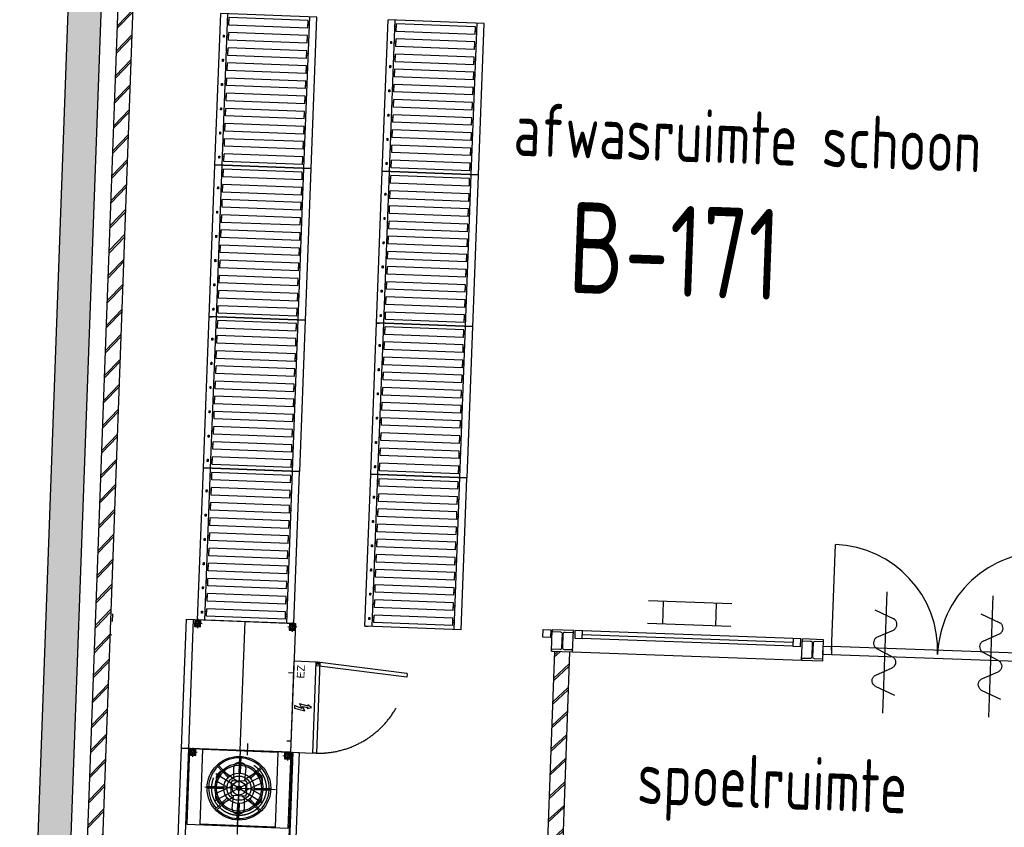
# Model space of a CAD drawing. Header units: millimetres. Extents: x 119024465 to 119292677, y 483022511 to 483148062.
# Tile 118 of 162: x 119202308 to 119208799, y 483067517 to 483072843. Entities that reach past the tile are written whole.
import ezdxf

# ---------------------------------------------------------------- set-up
doc = ezdxf.new("R2010")
doc.units = ezdxf.units.MM
doc.header["$LTSCALE"] = 100
for name, pattern in [('CENTER', [2, 1.25, -0.25, 0.25, -0.25]), ('DASHED', [75, 50, -25]), ('GESTRICHELT2', [9.525, 6.35, -3.175]), ('MITTE2', [28.575, 19.05, -3.175, 3.175, -3.175]), ('VERDECKT2', [4.7625, 3.175, -1.5875])]:
    doc.linetypes.add(name, pattern=pattern)
doc.layers.get('0').update_dxf_attribs({"linetype": 'CONTINUOUS'})
for name, color, linetype in [('AL22----', 2, 'CONTINUOUS'), ('AL22----_ARC', 8, 'CONTINUOUS'), ('AL28----', 4, 'CONTINUOUS'), ('AL28----_ARC', 8, 'CONTINUOUS'), ('AL32----', 6, 'CONTINUOUS'), ('AL65----', 1, 'CONTINUOUS'), ('Beschriftung', 6, 'CONTINUOUS'), ('BT00----_RUIMTENRS', 7, 'CONTINUOUS'), ('BT00----_TEKST', 1, 'CONTINUOUS'), ('Hinweise', 7, 'CONTINUOUS'), ('Maschine', 7, 'CONTINUOUS')]:
    doc.layers.add(name, color=color, linetype=linetype)
doc.layers.add('Apparaten 0', color=7, linetype='CONTINUOUS', lineweight=25)
doc.layers.add('Bouw', color=142, linetype='CONTINUOUS', lineweight=35)
doc.styles.add('Arial 20', font='arial.ttf')
doc.styles.get("Standard").update_dxf_attribs({"font": 'ISOCP.SHX'})

# ---------------------------------------------------------------- blocks, each defined once
blk = doc.blocks.new('114-31a')
at = {"color": 0, "linetype": 'Continuous'}
for p, q in [((0, 400), (0, -400)), ((-75.2, 279), (52.9, 224.7)), ((-53.8, 99.5), (53.3, 150.8)), ((-53.3, 25.5), (53.3, -25.5)), ((-53.3, -150.3), (52.9, -99.5)), ((-53.8, -224.2), (74.8, -278.9))]:
    blk.add_line(p, q, dxfattribs=at)
for points in [[(74.8, 187.6, 0.10858), (71.1, 204.6, 0.102114), (60.1, 219.3, 0.045193), (52.9, 224.7, 0.024577)], [(53.3, 150.8, 0.04259), (60.1, 155.9, 0.102114), (71.1, 170.7, 0.10858), (74.8, 187.6, 0.10858)], [(-53.8, 99.5, 0.04259), (-60.6, 94.3, 0.102114), (-71.5, 79.6, 0.10858), (-75.2, 62.6, 0.10858)], [(-75.2, 62.6, 0.10858), (-71.5, 45.7, 0.102114), (-60.6, 30.9, 0.045193), (-53.3, 25.5, 0.024577)], [(74.8, -62.4, -0.10858), (71.1, -79.3, -0.102114), (60.1, -94.1, -0.045193), (52.9, -99.5, -0.024577)], [(53.3, -25.5, -0.04259), (60.1, -30.7, -0.102114), (71.1, -45.4, -0.10858), (74.8, -62.4, -0.10858)], [(-75.2, -187.4, -0.10858), (-71.5, -170.4, -0.102114), (-60.6, -155.7, -0.045193), (-53.3, -150.3, -0.024577)], [(-53.8, -224.2, -0.04259), (-60.6, -219.1, -0.102114), (-71.5, -204.3, -0.10858), (-75.2, -187.4, -0.10858)]]:
    blk.add_lwpolyline(points, format="xyb", dxfattribs=at)
blk = doc.blocks.new('C20 D')
at = {"layer": 'Maschine', "color": 4}
for p, q in [((-255, 210), (-255, 99.9)), ((-245, 209.9), (-245, 99.9)), ((-402, 145), (-324.2, 67.1)), ((-395, 152), (-317.1, 74.2)), ((-105, 152), (-182.9, 74.2)), ((-98, 145), (-175.8, 67.1)), ((-349.9, 5), (-460, 5)), ((-40, 5), (-150.1, 5)), ((-349.9, -5), (-460, -5)), ((-40, -5), (-150.1, -5)), ((-324.2, -67.1), (-402, -145)), ((-317.1, -74.2), (-395, -152)), ((-255, -99.9), (-255, -210)), ((-245, -99.9), (-245, -210)), ((-182.9, -74.2), (-105, -152)), ((-175.8, -67.1), (-98, -145))]:
    blk.add_line(p, q, dxfattribs=at)
at = {"layer": 'Maschine', "color": 3, "linetype": 'MITTE2'}
for p, q in [((-250, 225), (-250, -240)), ((-250, 224.7), (-250, -233)), ((-160, -155.9), (-340, 155.9)), ((-340, -155.9), (-160, 155.9)), ((-500, 0), (0, 0))]:
    blk.add_line(p, q, dxfattribs=at)
at = {"layer": 'Maschine', "color": 4, "linetype": 'GESTRICHELT2'}
for p, q in [((-341.9, 139.2), (-324.6, 149.2)), ((-283.6, 138.2), (-239.3, 50)), ((-250, 71.3), (-216.4, 138.2)), ((-175.4, 149.2), (-158.1, 139.2)), ((-311.7, 35.6), (-352.9, 98.2)), ((-147.1, 98.2), (-200, 17.8)), ((-416.5, -10), (-416.5, 10)), ((-386.5, 40), (-300.9, 35)), ((-300, -40), (-300, 40)), ((-290, 50), (-210, 50)), ((-200, 40), (-200, -40)), ((-188.3, 35.6), (-113.5, 40)), ((-83.5, 10), (-83.5, -10)), ((-311.7, -35.6), (-386.5, -40)), ((-352.9, -98.2), (-300, -17.8)), ((-210, -50), (-290, -50)), ((-216.4, -138.2), (-260.7, -50)), ((-113.5, -40), (-199.1, -35)), ((-188.3, -35.6), (-147.1, -98.2)), ((-250, -71.3), (-283.6, -138.2)), ((-324.6, -149.2), (-341.9, -139.2)), ((-158.1, -139.2), (-175.4, -149.2))]:
    blk.add_line(p, q, dxfattribs=at)
at = {"layer": 'Maschine'}
for points in [[(0, 335.2), (-500, 335.2), (-500, -334.8), (0, -334.8)], [(-497.5, 247.5), (-2.5, 247.5), (-2.5, -247.5), (-497.5, -247.5)]]:
    blk.add_lwpolyline(points, close=True, dxfattribs=at)
at = {"layer": 'Maschine', "color": 4}
for radius in [210, 100, 80, 45, 15]:
    blk.add_circle((-250, 0), radius, dxfattribs=at)
at = {"layer": 'Maschine', "color": 4, "linetype": 'GESTRICHELT2'}
blk.add_circle((-250, 0), 180, dxfattribs=at)
at = {"layer": 'Maschine', "color": 4}
for radius, start, end in [(200, 91.43254, 133.56746), (200, 46.43254, 88.56746), (200, 136.43254, 223.56746), (160, 91.79078, 133.20922), (150, 91.91021, 133.08979), (160, 1.79078, 88.20922), (150, 1.91021, 88.08979), (200, 316.43254, 43.56746), (160, 136.79078, 178.20922), (150, 136.91021, 178.08979), (160, 181.79078, 223.20922), (150, 181.91021, 223.08979), (150, 316.91021, 358.08979), (160, 316.79078, 358.20922), (160, 226.79078, 268.20922), (150, 226.91021, 268.08979), (150, 271.91021, 313.08979), (160, 271.79078, 313.20922), (200, 226.43254, 268.56746), (200, 271.43254, 313.56746)]:
    blk.add_arc((-250, 0), radius, start, end, dxfattribs=at)
at = {"layer": 'Maschine', "color": 4, "linetype": 'GESTRICHELT2'}
for centre, radius, start, end in [((-326.9, 113.2), 30, 120, 210), ((-309.6, 123.2), 30, 30, 120), ((-190.4, 123.2), 30, 60, 150), ((-173.1, 113.2), 30, 330, 60), ((-386.5, 10), 30, 90, 180), ((-290, 40), 10, 90, 180), ((-210, 40), 10, 0, 90), ((-113.5, 10), 30, 0, 90), ((-386.5, -10), 30, 180, 270), ((-290, -40), 10, 180, 270), ((-210, -40), 10, 270, 0), ((-113.5, -10), 30, 270, 0), ((-326.9, -113.2), 30, 150, 240), ((-173.1, -113.2), 30, 300, 30), ((-173.1, -113.2), 30, 300, 30), ((-173.1, -113.2), 30, 300, 30), ((-309.6, -123.2), 30, 240, 330), ((-309.6, -123.2), 30, 240, 330), ((-190.4, -123.2), 30, 210, 300)]:
    blk.add_arc(centre, radius, start, end, dxfattribs=at)
blk = doc.blocks.new('Blitz')
at = {"layer": 'Maschine', "color": 10}
for p, q in [((-7.497, 97.502), (-19.997, 37.502)), ((-7.497, 55.002), (7.503, 97.502)), ((7.503, 97.502), (-7.497, 97.502)), ((17.503, 70.002), (-7.497, 55.002)), ((6.25, 18.75), (17.5, 70)), ((-19.997, 37.502), (3.753, 51.252)), ((-7.5, 25), (0, 0)), ((0.003, 20.002), (-7.497, 25.002)), ((0, 0), (15, 21.25)), ((3.753, 51.252), (0.003, 20.002)), ((15.003, 21.252), (6.253, 18.752))]:
    blk.add_line(p, q, dxfattribs=at)
blk = doc.blocks.new('SK D')
at = {"layer": 'Maschine', "color": 4, "linetype": 'GESTRICHELT2'}
for p, q in [((-76.4, -747.4), (-24.1, -149.7)), ((-51.2, -747.1), (0.6, -154.4)), ((-54, -749.4), (-76.4, -747.4))]:
    blk.add_line(p, q, dxfattribs=at)
at = {"layer": 'Maschine', "color": 4, "linetype": 'DASHED'}
blk.add_line((-24.1, -149.7), (-1.7, -151.7), dxfattribs=at)
at = {"layer": 'Maschine', "color": 1, "linetype": 'CENTER'}
for q in [(-14.5, -161), (-13.2, -157.8), (-13.2, -164.2), (-10, -156.5), (-6.8, -157.8), (-6.8, -164.2), (-10, -165.5), (-5.5, -161)]:
    blk.add_line((-10, -161), q, dxfattribs=at)
at = {"layer": 'Maschine'}
for points in [[(-600, -146), (0, -146), (0, 0), (-600, 0)], [(-600, -146), (0, -146), (0, -171), (-600, -171)]]:
    blk.add_lwpolyline(points, close=True, dxfattribs=at)
at = {"layer": 'Maschine', "color": 4, "linetype": 'DASHED'}
blk.add_circle((-10, -161), 3.79, dxfattribs=at)
at = {"layer": 'Maschine', "color": 4, "linetype": 'GESTRICHELT2'}
for centre, radius, start, end in [((-10, -161), 590, 180.7283, 263.54364), ((-53.7, -746.9), 2.5, 265, 355)]:
    blk.add_arc(centre, radius, start, end, dxfattribs=at)
at = {"layer": 'Maschine', "color": 4, "linetype": 'DASHED'}
blk.add_arc((-1.9, -154.2), 2.5, 355, 85, dxfattribs=at)
at = {"layer": 'Maschine', "xscale": 1.155, "yscale": 1.155, "zscale": 1.155}
blk.add_blockref('Blitz', (-300, -127.3), dxfattribs=at)
blk = doc.blocks.new('F4x4D')
at = {"layer": 'Maschine', "color": 3, "linetype": 'MITTE2', "ltscale": 0.2}
for p, q in [((0, -30), (0, 30)), ((-30, 0), (30, 0))]:
    blk.add_line(p, q, dxfattribs=at)
at = {"layer": 'Maschine', "color": 4, "linetype": 'VERDECKT2'}
blk.add_lwpolyline([(-20, 20), (20, 20), (20, -20), (-20, -20)], close=True, dxfattribs=at)
for radius in [20, 13]:
    blk.add_circle((0, 0), radius, dxfattribs=at)
blk = doc.blocks.new('C-Fuß D LR')
at = {"layer": 'Maschine', "xscale": -1}
for p in [(-25, -75), (-25, -700)]:
    blk.add_blockref('F4x4D', p, dxfattribs=at)
blk = doc.blocks.new('C-Fuß D RL')
at = {"layer": 'Maschine'}
for p in [(25, -75), (25, -700)]:
    blk.add_blockref('F4x4D', p, dxfattribs=at)
blk = doc.blocks.new('ZXFR_LR')
at = {"color": 4}
blk.add_wipeout([(-180, 39.7), (-180, -38.1), (-81.6, -38.1), (-81.6, -79.7), (0, 0), (-81.6, 79.7), (-81.6, 39.7), (-81.6, 39.7)], dxfattribs=at).dxf.layer = 'Hinweise'
blk = doc.blocks.new('NotHalt LR')
at = {"layer": 'Maschine'}
h = blk.add_hatch(color=5, dxfattribs=at)
h.dxf.hatch_style = 1
h.set_gradient(color1=(255, 0, 63), color2=(255, 127, 0), rotation=90, tint=1, name='INVCYLINDER')
h.paths.add_polyline_path([(-25, 16), (-5, 16), (-5, -16), (-25, -16), (-35, -17.5, -0.414214), (-40, -12.5), (-40, 12.5, -0.504378), (-33.5, 17.3)])
h = blk.add_hatch(color=256, dxfattribs=at)
h.dxf.hatch_style = 1
h.set_gradient(color1=(255, 0, 63), color2=(255, 127, 0), rotation=90, tint=1, name='INVCYLINDER')
h.paths.add_polyline_path([(0, 13), (-5, 13), (-5, -13), (0, -13)])
for p, q in [((-40, -12.5), (-40, 12.5)), ((-35, 17.5), (-25, 16)), ((-25, 16), (-5, 16)), ((-5, -16), (-5, 16)), ((-5, 13), (0, 13)), ((0, -13), (0, 13)), ((-35, -17.5), (-25, -16)), ((-25, -16), (-5, -16)), ((-5, -13), (0, -13))]:
    blk.add_line(p, q, dxfattribs=at)
for centre, start, end in [((-35, 12.5), 90, 180), ((-35, -12.5), 180, 270)]:
    blk.add_arc(centre, 5, start, end, dxfattribs=at)
blk = doc.blocks.new('A$C2BD31F1B')
at = {"color": 4, "linetype": 'GESTRICHELT2'}
for p, q in [((-187.5, -672.5), (-187.5, -237.5)), ((-187.5, -237.5), (0, -237.5)), ((0, -672.5), (0, -237.5)), ((0, -672.5), (-187.5, -672.5))]:
    blk.add_line(p, q, dxfattribs=at)
at = {"layer": 'Maschine', "color": 4, "linetype": 'GESTRICHELT2'}
for p, q in [((-168.6, -314.6), (-164.6, -313.5)), ((-168.6, -362.4), (-168.6, -314.6)), ((-164.6, -363.5), (-164.6, -313.5)), ((-164.6, -313.5), (0, -313.5)), ((-164.6, -363.5), (-168.6, -362.4)), ((0, -363.5), (-164.6, -363.5))]:
    blk.add_line(p, q, dxfattribs=at)
at = {"layer": 'Maschine', "color": 3, "linetype": 'MITTE2'}
blk.add_line((8.9, -338.5), (-177.1, -338.5), dxfattribs=at)
at = {"layer": 'Maschine', "color": 4, "linetype": 'GESTRICHELT2'}
blk.add_circle((-93.8, -338.5), 25, dxfattribs=at)
blk = doc.blocks.new('CP-ES-A')
at = {"layer": 'Maschine'}
blk.add_line((86878.1, 19381.2), (86028.1, 19381.2), dxfattribs=at)
at = {"layer": 'Maschine', "color": 3, "linetype": 'MITTE2'}
for p, q in [((84678.1, 19038.7), (83778.1, 19038.7)), ((86028.1, 19038.7), (84678.1, 19038.7)), ((86028.1, 19038.7), (86878.1, 19038.7)), ((86103.1, 18734.8), (86103.1, 18707.2)), ((86553.1, 18739.7), (86553.1, 18707.2))]:
    blk.add_line(p, q, dxfattribs=at)
at = {"layer": 'Maschine', "color": 3}
blk.add_line((85997.9, 18990.2), (86075.1, 18990.2), dxfattribs=at)
at = {"layer": 'Maschine'}
for points in [[(84678.1, 18651.2), (83778.1, 18651.2), (83778.1, 19426.2), (84678.1, 19426.2)], [(84678.1, 19381.2), (83778.1, 19381.2), (83778.1, 19426.2), (84678.1, 19426.2)], [(86028.1, 18651.2), (84678.1, 18651.2), (84678.1, 19426.2), (86028.1, 19426.2)], [(86028.1, 19381.2), (84678.1, 19381.2), (84678.1, 19426.2), (86028.1, 19426.2)], [(86878.1, 18707.2), (86028.1, 18707.2), (86028.1, 19426.2), (86878.1, 19426.2)], [(84678.1, 18691.2), (83778.1, 18691.2), (83778.1, 18695.2), (84678.1, 18695.2)], [(86028.1, 18691.2), (84678.1, 18691.2), (84678.1, 18695.2), (86028.1, 18695.2)], [(84678.1, 18651.2), (83778.1, 18651.2), (83778.1, 18691.2), (84678.1, 18691.2)], [(86028.1, 18651.2), (84678.1, 18651.2), (84678.1, 18691.2), (86028.1, 18691.2)]]:
    blk.add_lwpolyline(points, close=True, dxfattribs=at)
for name, p in [('C20 D', (86028.1, 19038)), ('SK D', (86628.1, 18707.2))]:
    blk.add_blockref(name, p)
for name, p in [('C-Fuß D RL', (83778.1, 19426.2)), ('C-Fuß D RL', (83778.1, 19426.2)), ('C-Fuß D RL', (84678.1, 19426.2)), ('C-Fuß D LR', (86878.1, 19426.2))]:
    blk.add_blockref(name, p, dxfattribs=at)
at = {"layer": 'Maschine', "xscale": -1}
blk.add_blockref('C-Fuß D RL', (86028.1, 19426.2), dxfattribs=at)
at = {"layer": 'Beschriftung', "color": 6, "style": 'Arial 20'}
blk.add_text('EZ', height=50, dxfattribs=at).set_placement((86517, 18634.9))
at = {"transparency": 33554585}
blk.add_wipeout([(82978.1, 18713.6), (83278.1, 18713.6), (83278.1, 19375.6), (82978.1, 19375.6)], dxfattribs=at).dxf.layer = 'Maschine'
at = {"layer": 'Maschine'}
blk.add_lwpolyline([(82978.1, 19375.6), (83278.1, 19375.6), (83278.1, 18713.6), (82978.1, 18713.6)], close=True, dxfattribs=at)
for name, p in [('A$C2BD31F1B', (83278.1, 19426.2)), ('ZXFR_LR', (85475.1, 19038.7)), ('NotHalt LR', (82978.1, 18773.6))]:
    blk.add_blockref(name, p)
at = {"transparency": 33554585}
blk.add_wipeout([(82978.1, 18713.6), (83278.1, 18713.6), (83278.1, 19375.6), (82978.1, 19375.6)], dxfattribs=at).dxf.layer = 'Maschine'
at = {"layer": 'Maschine', "color": 3, "linetype": 'MITTE2'}
blk.add_line((83778.1, 19038.7), (83278.1, 19038.7), dxfattribs=at)
at = {"layer": 'Maschine'}
for points in [[(83778.1, 18651.2), (83278.1, 18651.2), (83278.1, 19426.2), (83778.1, 19426.2)], [(83778.1, 19381.2), (83278.1, 19381.2), (83278.1, 19426.2), (83778.1, 19426.2)], [(82978.1, 19375.6), (83278.1, 19375.6), (83278.1, 18713.6), (82978.1, 18713.6)], [(83778.1, 18691.2), (83278.1, 18691.2), (83278.1, 18695.2), (83778.1, 18695.2)], [(83778.1, 18651.2), (83278.1, 18651.2), (83278.1, 18691.2), (83778.1, 18691.2)]]:
    blk.add_lwpolyline(points, close=True, dxfattribs=at)
for name, p in [('A$C2BD31F1B', (83278.1, 19426.2)), ('NotHalt LR', (82978.1, 18773.6))]:
    blk.add_blockref(name, p)
blk.add_blockref('C-Fuß D RL', (83278.1, 19426.2), dxfattribs=at)
blk = doc.blocks.new('aangedreven rol')
at = {"layer": 'Apparaten 0'}
for p, q in [((45721, 35175.5), (44721, 35175.5)), ((44721, 35175.5), (44721, 34540.5)), ((45721, 35128), (44721, 35128)), ((44746, 35118), (44746, 34598)), ((44796, 35118), (44746, 35118)), ((44765, 35128), (44765, 35118)), ((44777, 35128), (44777, 35118)), ((44796, 35118), (44796, 34598)), ((44846, 35118), (44846, 34598)), ((44896, 35118), (44846, 35118)), ((44865, 35128), (44865, 35118)), ((44877, 35128), (44877, 35118)), ((44896, 35118), (44896, 34598)), ((44946, 35118), (44946, 34598)), ((44996, 35118), (44946, 35118)), ((44965, 35128), (44965, 35118)), ((44977, 35128), (44977, 35118)), ((44996, 35118), (44996, 34598)), ((45046, 35118), (45046, 34598)), ((45096, 35118), (45046, 35118)), ((45065, 35128), (45065, 35118)), ((45077, 35128), (45077, 35118)), ((45096, 35118), (45096, 34598)), ((45146, 35118), (45146, 34598)), ((45196, 35118), (45146, 35118)), ((45165, 35128), (45165, 35118)), ((45177, 35128), (45177, 35118)), ((45196, 35118), (45196, 34598)), ((45246, 35118), (45246, 34598)), ((45296, 35118), (45246, 35118)), ((45265, 35128), (45265, 35118)), ((45277, 35128), (45277, 35118)), ((45296, 35118), (45296, 34598)), ((45346, 35118), (45346, 34598)), ((45396, 35118), (45346, 35118)), ((45365, 35128), (45365, 35118)), ((45377, 35128), (45377, 35118)), ((45396, 35118), (45396, 34598)), ((45446, 35118), (45446, 34598)), ((45496, 35118), (45446, 35118)), ((45465, 35128), (45465, 35118)), ((45477, 35128), (45477, 35118)), ((45496, 35118), (45496, 34598)), ((45546, 35118), (45546, 34598)), ((45596, 35118), (45546, 35118)), ((45565, 35128), (45565, 35118)), ((45577, 35128), (45577, 35118)), ((45596, 35118), (45596, 34598)), ((45646, 35118), (45646, 34598)), ((45696, 35118), (45646, 35118)), ((45665, 35128), (45665, 35118)), ((45677, 35128), (45677, 35118)), ((45696, 35118), (45696, 34598)), ((45721, 35175.5), (45721, 34540.5)), ((44796, 34598), (44746, 34598)), ((44765, 34598), (44765, 34588)), ((44777, 34598), (44777, 34588)), ((44896, 34598), (44846, 34598)), ((44865, 34598), (44865, 34588)), ((44877, 34598), (44877, 34588)), ((44996, 34598), (44946, 34598)), ((44965, 34598), (44965, 34588)), ((44977, 34598), (44977, 34588)), ((45096, 34598), (45046, 34598)), ((45065, 34598), (45065, 34588)), ((45077, 34598), (45077, 34588)), ((45196, 34598), (45146, 34598)), ((45165, 34598), (45165, 34588)), ((45177, 34598), (45177, 34588)), ((45296, 34598), (45246, 34598)), ((45265, 34598), (45265, 34588)), ((45277, 34598), (45277, 34588)), ((45396, 34598), (45346, 34598)), ((45365, 34598), (45365, 34588)), ((45377, 34598), (45377, 34588)), ((45496, 34598), (45446, 34598)), ((45465, 34598), (45465, 34588)), ((45477, 34598), (45477, 34588)), ((45596, 34598), (45546, 34598)), ((45565, 34598), (45565, 34588)), ((45577, 34598), (45577, 34588)), ((45696, 34598), (45646, 34598)), ((45665, 34598), (45665, 34588)), ((45677, 34598), (45677, 34588)), ((45721, 34588), (44721, 34588)), ((45721, 34540.5), (44721, 34540.5)), ((45721, 34540.5), (45721, 34560.5))]:
    blk.add_line(p, q, dxfattribs=at)
for points in [[(44863, 34569.7), (44876.8, 34569.7), (44876.8, 34564.1), (44863, 34564.1)], [(45023, 34569.7), (45036.8, 34569.7), (45036.8, 34564.1), (45023, 34564.1)], [(45183, 34569.7), (45196.8, 34569.7), (45196.8, 34564.1), (45183, 34564.1)], [(45343, 34569.7), (45356.8, 34569.7), (45356.8, 34564.1), (45343, 34564.1)], [(45503, 34569.7), (45516.8, 34569.7), (45516.8, 34564.1), (45503, 34564.1)], [(45503, 34569.7), (45516.8, 34569.7), (45516.8, 34564.1), (45503, 34564.1)], [(45663, 34569.7), (45676.8, 34569.7), (45676.8, 34564.1), (45663, 34564.1)]]:
    blk.add_lwpolyline(points, close=True, dxfattribs=at)
for points in [[(44863, 34569.7), (44863, 34564.1), (44876.8, 34564.1)], [(45023, 34569.7), (45023, 34564.1), (45036.8, 34564.1)], [(45183, 34569.7), (45183, 34564.1), (45196.8, 34564.1)], [(45343, 34569.7), (45343, 34564.1), (45356.8, 34564.1)], [(45503, 34569.7), (45503, 34564.1), (45516.8, 34564.1)], [(45503, 34569.7), (45503, 34564.1), (45516.8, 34564.1)], [(45663, 34569.7), (45663, 34564.1), (45676.8, 34564.1)]]:
    blk.add_solid(points, dxfattribs=at)

msp = doc.modelspace()

# ---------------------------------------------------------------- hatches: boundary and pattern name
at = {"layer": 'AL22----_ARC'}
h = msp.add_hatch(dxfattribs=at)
h.set_pattern_fill('SCHOON', color=256, scale=2, angle=-2.08799, style=0, pattern_type=2)
h.set_pattern_definition([(46.05578, (119195523.47, 483045741.94), (-79.20173, 76.33536), []), (46.05578, (119195523.2, 483045756.93), (-79.20173, 76.33536), [])])
h.paths.add_polyline_path([(119202970, 483052990.5), (119203070.1, 483052992.4), (119203193.7, 483056381.5), (119205329.3, 483056303.7), (119205332.9, 483056403.6), (119203197.3, 483056481.5), (119203275.7, 483058630.1), (119202536.2, 483058657), (119203150.8, 483075515.8), (119203050.9, 483075519.5), (119202432.6, 483058560.7), (119203172.1, 483058533.8)])
h = msp.add_hatch(dxfattribs=at)
h.set_pattern_fill('SCHOON', color=256, scale=2, angle=-2.08799, style=0, pattern_type=2)
h.set_pattern_definition([(42.912, (119153097.57, 483019764), (-74.89618, 80.56402), []), (42.912, (119153098.11, 483019778.99), (-74.89618, 80.56402), [])])
h.paths.add_polyline_path([(119205717.3, 483065490.6), (119205817.2, 483065487), (119205933.4, 483068674.9), (119205833.5, 483068678.5)])
at = {"layer": 'AL28----_ARC'}
h = msp.add_hatch(dxfattribs=at)
h.set_pattern_fill('AR-CONC', color=256, angle=-2.08799, style=0)
h.set_pattern_definition([(47.912, (119153097.57, 483019764), (181.48298, -22.56627), [19.05, -209.55]), (352.912, (119153097.57, 483019764), (-28.2584, 192.21384), [15.24, -167.64]), (98.363, (119153112.69, 483019762.12), (153.2252, 169.64668), [16.19, -178.09]), (44.0962, (119153099.42, 483019814.77), (269.3673, -51.891), [28.575, -314.325]), (94.5476, (119153121.87, 483019810.44), (246.2614, 238.6116), [24.285, -267.135]), (349.096, (119153099.42, 483019814.77), (246.2617, 238.6112), [22.86, -251.46]), (18.912, (119153124.34, 483019801.15), (147.78824, -107.7216), [19.05, -209.55]), (323.912, (119153124.34, 483019801.15), (68.47175, 181.81396), [15.24, -167.64]), (69.3634, (119153136.65, 483019792.18), (216.2596, 74.0928), [16.19, -178.09]), (35.41201, (119153097.57, 483019764), (6.167254, 84.38637), [0, -165.608, 0, -170.18, 0, -168.275]), (5.41201, (119153097.57, 483019764), (70.4253, 97.67953), [0, -97.028, 0, -161.798, 0, -64.135]), (325.41201, (119153040.96, 483019766.07), (135.29185, -10.665086), [0, -63.5, 0, -198.12, 0, -262.89]), (315.412, (119153015.58, 483019766.99), (148.95723, 20.01263), [0, -82.55, 0, -131.572, 0, -186.69])])
h.paths.add_polyline_path([(119203077.6, 483079271), (119203217.5, 483079265.9), (119203230.2, 483079615.6), (119202730.6, 483079633.9), (119202712.3, 483079134.2), (119202852.3, 483079129.1), (119202107.2, 483058692.7), (119197520.2, 483058859.9), (119197545.5, 483059554.4), (119196846, 483059579.9), (119196813.4, 483058685.5), (119202319.7, 483058484.8)])

# ---------------------------------------------------------------- linework, layer by layer
at = {"layer": 'AL22----'}
for p, q in [((119202432.6, 483058560.7), (119203050.9, 483075519.5)), ((119202536.2, 483058657), (119203150.8, 483075515.8)), ((119202915.4, 483068784.9), (119202905.4, 483068785.3)), ((119205833.5, 483068678.5), (119205717.3, 483065490.6)), ((119205933.4, 483068674.9), (119205817.2, 483065487)), ((119205833.5, 483068678.5), (119205933.4, 483068674.9))]:
    msp.add_line(p, q, dxfattribs=at)
at = {"layer": 'AL28----'}
msp.add_lwpolyline([(119203077.6, 483079271), (119203217.5, 483079265.9), (119203230.2, 483079615.6), (119202730.6, 483079633.9), (119202712.3, 483079134.2), (119202852.3, 483079129.1), (119202107.2, 483058692.7), (119197520.2, 483058859.9), (119197545.5, 483059554.4), (119196846, 483059579.9), (119196813.4, 483058685.5), (119202319.7, 483058484.8), (119203077.6, 483079271)], close=True, dxfattribs=at)
at = {"layer": 'AL28----', "flags": 128}
for points in [[(119205818.6, 483068819.2), (119205818.2, 483068807.2), (119205872.6, 483068805.2, -0.414214), (119205884.2, 483068792.8), (119205880.8, 483068700.8, -0.414214), (119205868.4, 483068689.3), (119205813.9, 483068691.3), (119205813.5, 483068679.3), (119205953.4, 483068674.2), (119205953.8, 483068686.2), (119205899.4, 483068688.1, -0.414214), (119205887.8, 483068700.6), (119205891.2, 483068792.5, -0.414214), (119205903.6, 483068804.1), (119205958.1, 483068802.1), (119205958.5, 483068814.1)], [(119207467.5, 483068759), (119207467.1, 483068747.1), (119207521.5, 483068745.1, -0.414214), (119207533.1, 483068732.6), (119207529.7, 483068640.7, -0.414214), (119207517.3, 483068629.1), (119207462.8, 483068631.1), (119207462.4, 483068619.1), (119207602.3, 483068614), (119207602.7, 483068626), (119207548.3, 483068628, -0.414214), (119207536.7, 483068640.4), (119207540.1, 483068732.4, -0.414214), (119207552.5, 483068743.9), (119207607, 483068742), (119207607.4, 483068753.9)]]:
    msp.add_lwpolyline(points, format="xyb", close=True, dxfattribs=at)
at = {"layer": 'AL32----'}
for p, q in [((119207659.8, 483068682), (119207685.3, 483069381.5)), ((119202920.5, 483068924.8), (119202918.7, 483068874.9)), ((119205756.8, 483068771.4), (119205758.6, 483068821.4)), ((119205806.8, 483068769.6), (119205756.8, 483068771.4)), ((119205758.6, 483068821.4), (119205808.6, 483068819.5)), ((119205808.6, 483068819.5), (119205806.8, 483068769.6)), ((119205813.5, 483068679.3), (119205818.6, 483068819.2)), ((119205953.4, 483068674.2), (119205958.5, 483068814.1)), ((119205968.5, 483068813.7), (119205966.7, 483068763.7)), ((119205966.7, 483068763.7), (119206016.6, 483068761.9)), ((119206018.5, 483068811.9), (119205968.5, 483068813.7)), ((119206016.6, 483068761.9), (119206018.5, 483068811.9)), ((119207405.7, 483068711.3), (119206016.6, 483068761.9)), ((119207406.6, 483068736.3), (119206017.5, 483068786.9)), ((119207407.5, 483068761.2), (119206018.5, 483068811.9)), ((119207407.5, 483068761.2), (119207405.7, 483068711.3)), ((119207457.5, 483068759.4), (119207407.5, 483068761.2)), ((119207455.7, 483068709.4), (119207457.5, 483068759.4)), ((119207462.4, 483068619.1), (119207467.5, 483068759)), ((119207405.7, 483068711.3), (119207455.7, 483068709.4)), ((119207602.3, 483068614), (119207607.4, 483068753.9)), ((119207602.8, 483068656.1), (119207604.9, 483068712)), ((119207604.9, 483068712), (119207660.8, 483068710)), ((119207660.8, 483068710), (119207658.8, 483068654)), ((119209059.9, 483068659), (119207660.8, 483068710)), ((119205953.4, 483068674.2), (119207462.4, 483068619.1)), ((119207658.8, 483068654), (119207602.8, 483068656.1)), ((119209057.9, 483068603), (119207658.8, 483068654))]:
    msp.add_line(p, q, dxfattribs=at)
for centre, start, end in [((119207659.8, 483068682), 357.91201, 87.91201), ((119209058.9, 483068631), 87.91201, 177.91201)]:
    msp.add_arc(centre, 700, start, end, dxfattribs=at)
at = {"layer": 'AL65----'}
for p, q in [((119207002.4, 483068990.3), (119206452.8, 483069010.4)), ((119206547.2, 483068856.8), (119206552.7, 483069006.7)), ((119206897, 483068844), (119206902.5, 483068993.9)), ((119206996.9, 483068840.4), (119206447.3, 483068860.5))]:
    msp.add_line(p, q, dxfattribs=at)

# ---------------------------------------------------------------- block references
at = {"layer": 'AL32----', "rotation": 357.9120074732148}
for p in [(119208009.6, 483068669.2), (119208709.1, 483068643.7)]:
    msp.add_blockref('114-31a', p, dxfattribs=at)
at = {"layer": 'Bouw', "rotation": 267.8279000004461}
for p in [(119170812.3, 483118883.2), (119171915.4, 483118841.4), (119170774.3, 483117881.7), (119171877.4, 483117839.9), (119170736.5, 483116884.5), (119171839.6, 483116842.7)]:
    msp.add_blockref('aangedreven rol', p, dxfattribs=at)

# ---------------------------------------------------------------- texts
at = {"layer": 'BT00----_RUIMTENRS', "width": 0.8}
msp.add_text('B-171', height=600, rotation=357.90911, dxfattribs=at).set_placement((119205918.6, 483071043.6))
at = {"layer": 'BT00----_TEKST', "width": 0.8}
for s, p in [('afwasruimte schoon', (119205560.3, 483071947.5)), ('spoelruimte', (119206375.7, 483067672.4))]:
    msp.add_text(s, height=350, rotation=357.90911, dxfattribs=at).set_placement(p)

# ---------------------------------------------------------------- next in the draw order: block references
at = {"rotation": 87.8279000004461}
msp.add_blockref('CP-ES-A', (119219526.8, 482981336.6), dxfattribs=at)

# ---------------------------------------------------------------- next in the draw order: block references
at = {"layer": 'Bouw', "rotation": 267.8279000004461}
for p in [(119170698.5, 483115883), (119171801.6, 483115841.2)]:
    msp.add_blockref('aangedreven rol', p, dxfattribs=at)

doc.saveas('drawing.dxf')
